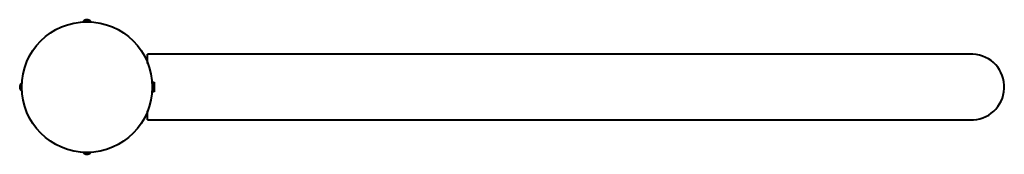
# Model space of a CAD drawing. Header units: millimetres. Extents: x -1 to 599, y -41 to 41.
import ezdxf

# ---------------------------------------------------------------- set-up
doc = ezdxf.new("R2010")
doc.units = ezdxf.units.MM
doc.layers.add('G-PLANOTM', color=6, linetype='Continuous', lineweight=40)

# ---------------------------------------------------------------- blocks, each defined once
blk = doc.blocks.new('族几何图形组合_8637-Ref_ Level')
at = {"layer": 'G-PLANOTM'}
for p, q in [((461.97, 20), (76.97, 20)), ((76.97, 19.44), (76.97, 20)), ((76.97, 17.8), (76.97, 19.44)), ((76.97, 15.17), (76.97, 17.8)), ((76.97, 14.44), (76.97, 15.17)), ((79.6, 3), (81, 3)), ((81, 3), (81, -3)), ((81, -3), (79.61, -3)), ((76.97, -15.16), (76.97, -14.44)), ((76.97, -17.8), (76.97, -15.16)), ((76.97, -19.44), (76.97, -17.8)), ((76.97, -20), (76.97, -19.44)), ((76.97, -20), (461.97, -20))]:
    blk.add_line(p, q, dxfattribs=at)
for points in [[(580, 20), (579.91, 20), (579.62, 20), (579.15, 20), (578.49, 20), (577.65, 20), (576.62, 20), (575.4, 20), (574.01, 20), (572.43, 20), (570.68, 20), (568.76, 20), (566.66, 20), (564.4, 20), (561.97, 20), (559.39, 20), (556.64, 20), (553.75, 20), (550.71, 20), (547.52, 20), (544.2, 20), (540.75, 20), (537.17, 20), (533.48, 20), (529.66, 20), (525.74, 20), (521.72, 20), (517.6, 20), (513.4, 20), (509.11, 20), (504.74, 20), (500.31, 20), (495.81, 20), (491.27, 20), (486.67, 20), (482.04, 20), (477.37, 20), (472.68, 20), (467.97, 20), (463.25, 20), (461.97, 20)], [(461.97, -20), (466.69, -20), (471.41, -20), (476.1, -20), (480.78, -20), (485.42, -20), (490.03, -20), (494.59, -20), (499.1, -20), (503.55, -20), (507.94, -20), (512.25, -20), (516.48, -20), (520.62, -20), (524.67, -20), (528.62, -20), (532.46, -20), (536.19, -20), (539.8, -20), (543.28, -20), (546.64, -20), (549.86, -20), (552.94, -20), (555.88, -20), (558.66, -20), (561.29, -20), (563.76, -20), (566.07, -20), (568.21, -20), (570.18, -20), (571.98, -20), (573.6, -20), (575.04, -20), (576.31, -20), (577.39, -20), (578.28, -20), (578.99, -20), (579.51, -20), (579.85, -20), (579.99, -20), (580, -20)]]:
    blk.add_lwpolyline(points, dxfattribs=at)
blk = doc.blocks.new('族几何图形组合_11028-Ref_ Level')
at = {"layer": 'G-PLANOTM'}
blk.add_line((-0.07, 2.2), (-0.07, -2.2), dxfattribs=at)
blk.add_lwpolyline([(-0.07, 2.2), (-0.48, 1.74), (-0.78, 1.2), (-0.97, 0.62), (-1.03, 0), (-0.97, -0.61), (-0.78, -1.2), (-0.48, -1.73), (-0.07, -2.2)], dxfattribs=at)
for centre, start, end in [((1.97, 0), 123.43317, 132.86121), ((77.99, 0), 0.00085, 55.43182), ((77.99, 0), 304.59545, 360), ((1.97, 0), 227.13879, 236.81501)]:
    blk.add_arc(centre, 3, start, end, dxfattribs=at)
blk = doc.blocks.new('族几何图形组合_12148-Ref_ Level')
at = {"layer": 'G-PLANOTM'}
for p, q in [((42.16, 40.05), (37.77, 40.05)), ((37.78, -40), (42.15, -40))]:
    blk.add_line(p, q, dxfattribs=at)
for points in [[(42.16, 40.05), (41.7, 40.45), (41.16, 40.75), (40.58, 40.94), (39.97, 41), (39.36, 40.94), (38.77, 40.75), (38.24, 40.45), (37.77, 40.05)], [(37.78, -40), (38.24, -40.4), (38.78, -40.7), (39.36, -40.88), (39.97, -40.95), (40.58, -40.88), (41.16, -40.7), (41.69, -40.4), (42.15, -40)]]:
    blk.add_lwpolyline(points, dxfattribs=at)
for centre, start, end in [((39.97, 38), 137.01554, 146.18972), ((39.97, 38), 34.29735, 42.98446), ((39.97, -37.95), 215.58516, 223.23868), ((39.97, -37.95), 316.76132, 324.41215)]:
    blk.add_arc(centre, 3, start, end, dxfattribs=at)

msp = doc.modelspace()

# ---------------------------------------------------------------- linework, layer by layer
at = {"layer": 'G-PLANOTM'}
msp.add_circle((40, 0), 39.77, dxfattribs=at)
msp.add_arc((579.1, 0), 20.02, 267.65562, 87.42771, dxfattribs=at)

# ---------------------------------------------------------------- block references
for name in ['族几何图形组合_12148-Ref_ Level', '族几何图形组合_8637-Ref_ Level', '族几何图形组合_11028-Ref_ Level']:
    msp.add_blockref(name, (0, 0), dxfattribs=at)

doc.saveas('drawing.dxf')
